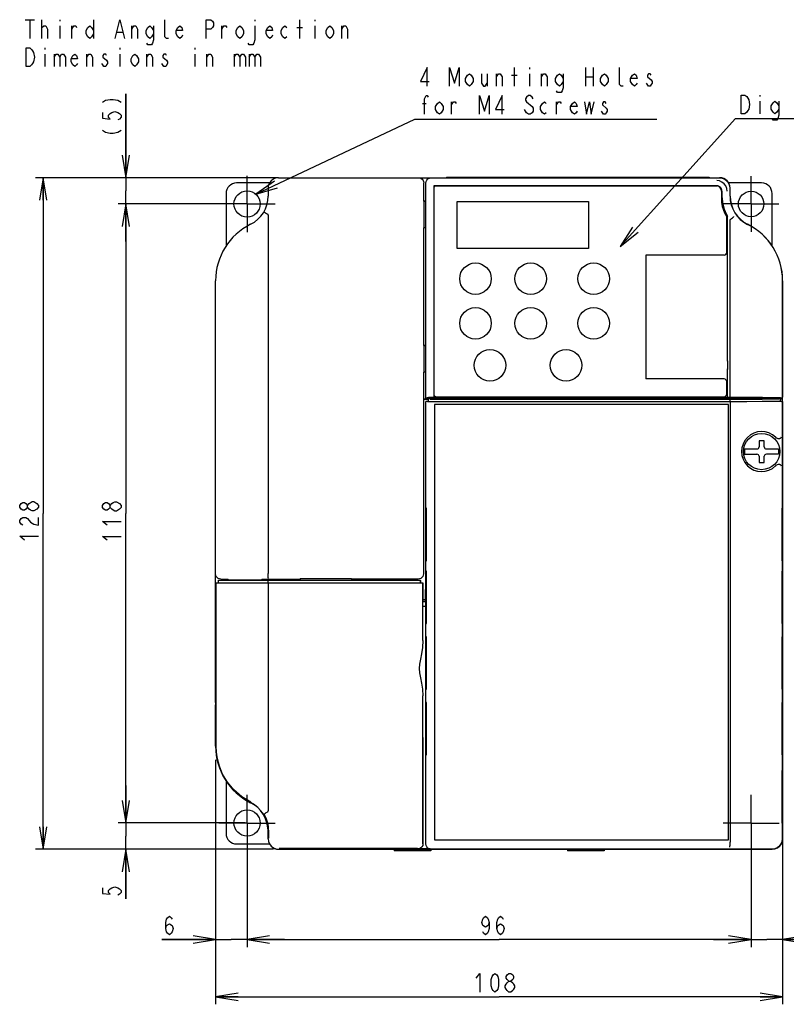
# Model space of a CAD drawing. Extents: x 35 to 410, y 13 to 287.
# Tile 4 of 15: x 35 to 138, y 141 to 272. Entities that reach past the tile are written whole.
import ezdxf

# ---------------------------------------------------------------- set-up
doc = ezdxf.new("R2010")
doc.units = 0
doc.header["$LTSCALE"] = 23.1
doc.linetypes.add('CENTER', pattern=[0.6, 0.375, -0.075, 0.075, -0.075])
doc.layers.get('0').update_dxf_attribs({"linetype": 'CONTINUOUS'})
for name, color, linetype in [('ALL_DIM', 7, 'CONTINUOUS'), ('ALL_NOTE', 7, 'CONTINUOUS'), ('DEFAULT_1', 7, 'CENTER')]:
    doc.layers.add(name, color=color, linetype=linetype)
doc.dimstyles.get("Standard").update_dxf_attribs({"dimtxt": 2.5, "dimasz": 2.5, "dimexe": 1.25, "dimexo": 0.625, "dimtad": 1, "dimcen": 2.5, "dimazin": 3, "dimtfac": 1, "dimtmove": 0, "dimatfit": 3})

# ---------------------------------------------------------------- blocks, each defined once
blk = doc.blocks.new('_OPEN')
at = {"color": 0, "linetype": 'BYBLOCK'}
for p, q in [((0, 0), (-1, 0.167)), ((-1, -0.167), (0, 0)), ((-1, 0), (0, 0))]:
    blk.add_line(p, q, dxfattribs=at)
blk = doc.blocks.new('*D0')
at = {"layer": 'ALL_DIM', "color": 2, "linetype": 'CONTINUOUS'}
for p, q in [((49.47, 251.29), (49.47, 262.5)), ((49.47, 262.5), (49.47, 249.54)), ((69.59, 251.29), (48.47, 251.29)), ((49.47, 242.79), (49.47, 249.54)), ((65.39, 247.79), (48.47, 247.79)), ((49.47, 247.79), (49.47, 242.79))]:
    blk.add_line(p, q, dxfattribs=at)
at = {"layer": 'ALL_DIM', "color": 2, "linetype": 'CONTINUOUS', "xscale": 3, "yscale": 3, "zscale": 3}
for p, rotation in [((49.47, 251.29), 270), ((49.47, 247.79), 90)]:
    blk.add_blockref('_OPEN', p, dxfattribs=dict(at, rotation=rotation))
blk = doc.blocks.new('*D1')
at = {"layer": 'ALL_DIM', "color": 2, "linetype": 'CONTINUOUS'}
for p, q in [((65.39, 247.79), (48.47, 247.79)), ((49.47, 247.79), (49.47, 206.49)), ((49.47, 165.19), (49.47, 206.49)), ((65.39, 165.19), (48.47, 165.19))]:
    blk.add_line(p, q, dxfattribs=at)
at = {"layer": 'ALL_DIM', "color": 2, "linetype": 'CONTINUOUS', "xscale": 3, "yscale": 3, "zscale": 3}
for p, rotation in [((49.47, 247.79), 90), ((49.47, 165.19), 270)]:
    blk.add_blockref('_OPEN', p, dxfattribs=dict(at, rotation=rotation))
blk = doc.blocks.new('*D2')
at = {"layer": 'ALL_DIM', "color": 2, "linetype": 'CONTINUOUS'}
for p, q in [((49.47, 165.19), (49.47, 170.19)), ((49.47, 170.19), (49.47, 163.44)), ((65.39, 165.19), (48.47, 165.19)), ((49.47, 155.05), (49.47, 163.44)), ((69.15, 161.69), (48.47, 161.69)), ((49.47, 161.69), (49.47, 155.05))]:
    blk.add_line(p, q, dxfattribs=at)
at = {"layer": 'ALL_DIM', "color": 2, "linetype": 'CONTINUOUS', "xscale": 3, "yscale": 3, "zscale": 3}
for p, rotation in [((49.47, 165.19), 270), ((49.47, 161.69), 90)]:
    blk.add_blockref('_OPEN', p, dxfattribs=dict(at, rotation=rotation))
blk = doc.blocks.new('*D3')
at = {"layer": 'ALL_DIM', "color": 2, "linetype": 'CONTINUOUS'}
for p, q in [((69.59, 251.29), (37.45, 251.29)), ((38.45, 251.29), (38.45, 206.49)), ((38.45, 161.69), (38.45, 206.49)), ((69.08, 161.69), (37.45, 161.69))]:
    blk.add_line(p, q, dxfattribs=at)
at = {"layer": 'ALL_DIM', "color": 2, "linetype": 'CONTINUOUS', "xscale": 3, "yscale": 3, "zscale": 3}
for p, rotation in [((38.45, 251.29), 90), ((38.45, 161.69), 270)]:
    blk.add_blockref('_OPEN', p, dxfattribs=dict(at, rotation=rotation))
blk = doc.blocks.new('*D4')
at = {"layer": 'ALL_DIM', "color": 2, "linetype": 'CONTINUOUS'}
for p, q in [((61.44, 172.68), (61.44, 148.64)), ((65.64, 164.94), (65.64, 148.64)), ((61.44, 149.64), (54.29, 149.64)), ((54.29, 149.64), (63.54, 149.64)), ((70.64, 149.64), (63.54, 149.64)), ((65.64, 149.64), (70.64, 149.64))]:
    blk.add_line(p, q, dxfattribs=at)
at = {"layer": 'ALL_DIM', "color": 2, "linetype": 'CONTINUOUS', "xscale": 3, "yscale": 3, "zscale": 3}
blk.add_blockref('_OPEN', (61.44, 149.64), dxfattribs=at)
at = {"layer": 'ALL_DIM', "color": 2, "linetype": 'CONTINUOUS', "xscale": 3, "yscale": 3, "zscale": 3, "rotation": 180}
blk.add_blockref('_OPEN', (65.64, 149.64), dxfattribs=at)
blk = doc.blocks.new('*D5')
at = {"layer": 'ALL_DIM', "color": 2, "linetype": 'CONTINUOUS'}
for p, q in [((65.64, 164.94), (65.64, 148.64)), ((132.84, 164.94), (132.84, 148.64)), ((65.64, 149.64), (99.24, 149.64)), ((132.84, 149.64), (99.24, 149.64))]:
    blk.add_line(p, q, dxfattribs=at)
at = {"layer": 'ALL_DIM', "color": 2, "linetype": 'CONTINUOUS', "xscale": 3, "yscale": 3, "zscale": 3, "rotation": 180}
blk.add_blockref('_OPEN', (65.64, 149.64), dxfattribs=at)
at = {"layer": 'ALL_DIM', "color": 2, "linetype": 'CONTINUOUS', "xscale": 3, "yscale": 3, "zscale": 3}
blk.add_blockref('_OPEN', (132.84, 149.64), dxfattribs=at)
blk = doc.blocks.new('*D6')
at = {"layer": 'ALL_DIM', "color": 2, "linetype": 'CONTINUOUS'}
for p, q in [((132.84, 164.83), (132.84, 148.64)), ((137.04, 161.56), (137.04, 148.64)), ((132.84, 149.64), (127.84, 149.64)), ((127.84, 149.64), (134.94, 149.64)), ((147.03, 149.64), (134.94, 149.64)), ((137.04, 149.64), (147.03, 149.64))]:
    blk.add_line(p, q, dxfattribs=at)
at = {"layer": 'ALL_DIM', "color": 2, "linetype": 'CONTINUOUS', "xscale": 3, "yscale": 3, "zscale": 3}
blk.add_blockref('_OPEN', (132.84, 149.64), dxfattribs=at)
at = {"layer": 'ALL_DIM', "color": 2, "linetype": 'CONTINUOUS', "xscale": 3, "yscale": 3, "zscale": 3, "rotation": 180}
blk.add_blockref('_OPEN', (137.04, 149.64), dxfattribs=at)
blk = doc.blocks.new('*D7')
at = {"layer": 'ALL_DIM', "color": 2, "linetype": 'CONTINUOUS'}
for p, q in [((137.04, 182.26), (137.04, 141)), ((61.44, 173.61), (61.44, 141)), ((61.44, 142), (99.24, 142)), ((137.04, 142), (99.24, 142))]:
    blk.add_line(p, q, dxfattribs=at)
at = {"layer": 'ALL_DIM', "color": 2, "linetype": 'CONTINUOUS', "xscale": 3, "yscale": 3, "zscale": 3, "rotation": 180}
blk.add_blockref('_OPEN', (61.44, 142), dxfattribs=at)
at = {"layer": 'ALL_DIM', "color": 2, "linetype": 'CONTINUOUS', "xscale": 3, "yscale": 3, "zscale": 3}
blk.add_blockref('_OPEN', (137.04, 142), dxfattribs=at)

msp = doc.modelspace()

# ---------------------------------------------------------------- linework, layer by layer
at = {"color": 2, "linetype": 'CONTINUOUS'}
for p, q in [((36.046, 272.376), (37.296, 272.376)), ((36.671, 272.376), (36.671, 269.876)), ((38.296, 269.876), (38.296, 272.376)), ((40.671, 272.376), (40.671, 272.168)), ((45.171, 272.376), (45.171, 269.876)), ((66.671, 272.376), (66.671, 272.168)), ((72.671, 269.876), (72.671, 272.376)), ((74.671, 272.376), (74.671, 272.168)), ((38.296, 271.335), (38.546, 271.543)), ((40.671, 271.543), (40.671, 269.876)), ((42.296, 269.876), (42.296, 271.543)), ((48.296, 270.71), (49.046, 270.71)), ((50.296, 269.876), (50.296, 271.543)), ((62.296, 269.876), (62.296, 271.543)), ((72.296, 271.335), (73.046, 271.335)), ((74.671, 271.543), (74.671, 269.876)), ((78.296, 269.876), (78.296, 271.543)), ((38.671, 268.626), (38.671, 268.418)), ((48.671, 268.626), (48.671, 268.418)), ((58.671, 268.626), (58.671, 268.418)), ((38.671, 267.793), (38.671, 266.126)), ((39.921, 267.793), (39.921, 266.126)), ((44.296, 266.126), (44.296, 267.793)), ((48.671, 267.793), (48.671, 266.126)), ((52.296, 266.126), (52.296, 267.793)), ((58.671, 267.793), (58.671, 266.126)), ((60.296, 266.126), (60.296, 267.793)), ((63.921, 267.793), (63.921, 266.126)), ((65.921, 267.793), (65.921, 266.126)), ((54.546, 266.126), (54.296, 266.543))]:
    msp.add_line(p, q, dxfattribs=at)
at = {"color": 7, "linetype": 'CONTINUOUS'}
for p, q in [((69.845, 251.288), (128.645, 251.288)), ((90.162, 251.27), (128.628, 251.27)), ((92.245, 251.358), (92.245, 251.288)), ((92.245, 251.358), (127.245, 251.358)), ((127.245, 251.358), (127.245, 251.288)), ((68.639, 250.588), (64.245, 250.588)), ((68.445, 249.888), (68.445, 248.838)), ((89.193, 248.164), (89.193, 250.588)), ((89.463, 221.891), (89.463, 250.571)), ((90.531, 250.202), (90.531, 221.956)), ((128.26, 250.202), (90.531, 250.202)), ((90.544, 249.951), (90.544, 222.315)), ((90.782, 250.189), (128.329, 250.189)), ((134.245, 250.588), (129.848, 250.588)), ((130.026, 249.872), (130.026, 248.838)), ((130.045, 248.838), (130.045, 249.888)), ((62.845, 249.188), (62.845, 242.174)), ((128.89, 249.503), (128.89, 247.97)), ((128.959, 249.503), (128.959, 248.821)), ((135.645, 242.171), (135.645, 249.188)), ((89.193, 248.164), (89.194, 248.162)), ((89.193, 248.164), (89.463, 248.164)), ((89.194, 248.162), (89.194, 244.615)), ((89.463, 248.157), (89.194, 248.162)), ((93.645, 241.838), (93.645, 248.138)), ((93.645, 248.138), (111.145, 248.138)), ((111.145, 248.138), (111.145, 241.838)), ((68.445, 246.314), (68.445, 198.498)), ((129.59, 241.313), (129.59, 246.052)), ((129.695, 226.828), (129.695, 246.147)), ((89.193, 244.613), (89.194, 244.615)), ((89.193, 228.914), (89.193, 244.613)), ((89.463, 244.613), (89.193, 244.613)), ((89.463, 244.619), (89.194, 244.615)), ((130.045, 221.959), (130.045, 245.628)), ((111.145, 241.838), (93.645, 241.838)), ((129.24, 240.963), (118.81, 240.963)), ((118.81, 240.963), (118.81, 224.443)), ((61.445, 181.288), (61.445, 237.551)), ((137.026, 237.551), (137.026, 222.597)), ((137.045, 181.287), (137.045, 237.551)), ((137.045, 233.265), (137.026, 233.265)), ((137.026, 233.244), (137.045, 233.244)), ((137.026, 232.513), (137.045, 232.513)), ((137.045, 232.492), (137.026, 232.492)), ((89.193, 228.914), (89.194, 228.912)), ((89.193, 228.914), (89.463, 228.914)), ((89.194, 228.912), (89.194, 225.365)), ((89.463, 228.907), (89.194, 228.912)), ((129.695, 226.877), (129.695, 225.72)), ((89.193, 225.363), (89.194, 225.365)), ((89.193, 221.748), (89.193, 225.363)), ((89.463, 225.363), (89.193, 225.363)), ((89.463, 225.369), (89.194, 225.365)), ((129.695, 221.958), (129.695, 225.768)), ((137.045, 224.865), (137.026, 224.865)), ((137.026, 224.844), (137.045, 224.844)), ((129.24, 224.443), (118.81, 224.443)), ((129.59, 222.413), (129.59, 224.093)), ((137.026, 224.113), (137.045, 224.113)), ((137.045, 224.092), (137.026, 224.092)), ((90.88, 222.063), (129.24, 222.063)), ((137.026, 222.597), (137.025, 222.382)), ((89.193, 221.748), (89.163, 221.706)), ((89.163, 221.706), (89.163, 198.438)), ((89.795, 221.706), (89.163, 221.706)), ((89.795, 221.748), (89.193, 221.748)), ((89.832, 221.953), (89.463, 221.891)), ((89.463, 221.891), (89.795, 221.891)), ((89.463, 162.406), (89.463, 221.444)), ((89.789, 221.444), (89.463, 221.444)), ((89.703, 221.404), (89.463, 221.444)), ((89.795, 221.447), (89.789, 221.444)), ((89.795, 221.891), (89.795, 221.89)), ((89.795, 221.889), (95.185, 221.889)), ((89.795, 221.797), (89.795, 221.447)), ((90.635, 221.797), (89.795, 221.797)), ((90.053, 221.754), (89.795, 221.797)), ((90.053, 221.404), (89.795, 221.447)), ((90.336, 221.401), (90.214, 221.402)), ((90.273, 221.752), (130.017, 221.751)), ((130.017, 221.401), (90.336, 221.401)), ((90.525, 221.797), (90.525, 221.889)), ((129.695, 221.955), (90.531, 221.955)), ((90.581, 221.797), (90.581, 221.889)), ((90.635, 221.797), (90.635, 221.805)), ((90.635, 221.805), (91.179, 221.805)), ((90.635, 221.048), (90.635, 162.948)), ((129.835, 221.048), (90.635, 221.048)), ((91.195, 221.797), (91.179, 221.805)), ((93.276, 221.797), (91.195, 221.797)), ((91.895, 221.797), (91.895, 221.889)), ((93.976, 221.791), (93.995, 221.782)), ((93.995, 221.782), (101.695, 221.782)), ((95.395, 221.89), (95.395, 221.926)), ((95.395, 221.888), (96.445, 221.888)), ((96.445, 221.926), (96.445, 221.89)), ((96.655, 221.888), (98.415, 221.888)), ((98.545, 221.89), (98.545, 221.926)), ((99.595, 221.926), (99.595, 221.89)), ((101.695, 221.782), (101.713, 221.791)), ((102.395, 221.905), (112.685, 221.906)), ((102.395, 221.896), (102.395, 221.905)), ((136.694, 221.797), (102.413, 221.797)), ((103.795, 221.905), (103.795, 221.797)), ((113.945, 221.926), (113.945, 221.908)), ((114.155, 221.907), (115.915, 221.907)), ((117.095, 221.926), (117.095, 221.908)), ((117.305, 221.906), (128.995, 221.906)), ((127.595, 221.797), (127.595, 221.906)), ((128.995, 221.905), (128.995, 221.896)), ((130.045, 221.959), (129.695, 221.958)), ((129.695, 221.888), (134.255, 221.888)), ((129.835, 162.948), (129.835, 221.048)), ((130.017, 221.751), (130.017, 221.401)), ((130.045, 221.398), (130.045, 162.646)), ((134.385, 221.91), (136.135, 221.91)), ((134.385, 221.89), (134.385, 221.91)), ((134.945, 221.91), (134.945, 221.797)), ((135.147, 221.91), (135.147, 221.797)), ((135.295, 221.797), (135.295, 221.91)), ((135.299, 221.797), (135.299, 221.91)), ((135.419, 221.797), (135.419, 221.91)), ((135.958, 221.797), (135.958, 221.91)), ((136.135, 221.91), (136.135, 221.894)), ((136.135, 221.894), (136.695, 221.894)), ((136.694, 221.797), (136.546, 221.772)), ((136.694, 221.447), (136.546, 221.422)), ((136.694, 221.797), (136.695, 221.447)), ((137.045, 221.748), (136.694, 221.748)), ((136.694, 221.447), (136.701, 221.444)), ((136.695, 221.897), (136.99, 221.897)), ((137.026, 221.444), (136.701, 221.444)), ((136.99, 221.897), (136.763, 221.935)), ((136.895, 221.422), (137.026, 221.444)), ((136.99, 221.898), (136.99, 221.897)), ((137.026, 221.444), (137.026, 163.105)), ((134.595, 216.183), (133.895, 216.183)), ((133.895, 216.183), (133.895, 215.378)), ((134.595, 215.378), (134.595, 216.183)), ((136.117, 216.654), (136.105, 216.666)), ((131.976, 215.098), (133.615, 215.098)), ((131.976, 214.398), (133.615, 214.398)), ((134.875, 215.098), (136.514, 215.098)), ((136.514, 214.398), (134.875, 214.398)), ((133.895, 214.118), (133.895, 213.313)), ((133.895, 213.313), (134.595, 213.313)), ((134.595, 213.313), (134.595, 214.118)), ((136.105, 212.83), (136.117, 212.842)), ((89.573, 207.186), (89.5, 207.187)), ((89.5, 207.187), (89.5, 200.189)), ((89.573, 200.191), (89.573, 207.186)), ((136.99, 207.187), (136.916, 207.186)), ((136.916, 207.186), (136.916, 200.191)), ((136.99, 200.189), (136.99, 207.187)), ((89.5, 200.189), (89.573, 200.191)), ((136.916, 200.191), (136.99, 200.189)), ((89.573, 198.786), (89.5, 198.787)), ((89.5, 198.787), (89.5, 191.789)), ((89.573, 191.791), (89.573, 198.786)), ((136.99, 198.787), (136.916, 198.786)), ((136.916, 198.786), (136.916, 191.791)), ((136.99, 191.789), (136.99, 198.787)), ((61.488, 197.248), (89.092, 197.248)), ((61.506, 175.426), (61.506, 197.248)), ((61.795, 197.598), (61.795, 197.248)), ((61.795, 197.598), (88.739, 197.598)), ((62.145, 197.738), (62.495, 197.738)), ((62.508, 197.725), (62.495, 197.738)), ((62.495, 197.598), (62.495, 197.738)), ((62.508, 197.598), (62.508, 197.725)), ((62.508, 197.725), (63.079, 197.725)), ((63.079, 197.725), (63.152, 197.653)), ((63.079, 197.598), (63.079, 197.725)), ((63.152, 197.653), (63.152, 197.598)), ((63.152, 197.653), (67.605, 197.653)), ((67.605, 197.712), (67.643, 197.738)), ((67.605, 197.712), (67.605, 197.598)), ((67.643, 197.738), (72.645, 197.738)), ((67.643, 197.598), (67.643, 197.738)), ((68.445, 197.248), (68.445, 166.813)), ((68.473, 197.248), (68.473, 197.598)), ((72.645, 197.738), (72.708, 197.783)), ((72.645, 197.598), (72.645, 197.738)), ((72.708, 197.783), (72.699, 197.598)), ((79.581, 197.783), (72.708, 197.783)), ((79.645, 197.738), (79.581, 197.783)), ((79.591, 197.598), (79.581, 197.783)), ((88.463, 197.738), (79.645, 197.738)), ((79.645, 197.598), (79.645, 197.738)), ((88.702, 197.598), (88.702, 197.248)), ((88.739, 197.598), (88.741, 197.564)), ((88.741, 197.564), (88.742, 197.464)), ((88.742, 197.464), (88.744, 197.309)), ((88.744, 197.309), (88.744, 197.248)), ((89.052, 197.248), (89.052, 195.095)), ((89.095, 189.526), (89.095, 197.006)), ((89.445, 196.338), (89.419, 196.364)), ((89.419, 196.364), (89.463, 196.364)), ((89.419, 194.964), (89.419, 196.364)), ((89.445, 196.338), (89.463, 196.338)), ((89.445, 194.938), (89.445, 196.338)), ((89.445, 195.813), (89.463, 195.813)), ((89.419, 194.964), (89.095, 194.964)), ((89.445, 194.938), (89.095, 194.938)), ((89.095, 194.763), (89.463, 194.763)), ((89.445, 194.938), (89.419, 194.964)), ((89.463, 194.098), (89.095, 194.098)), ((89.5, 191.789), (89.573, 191.791)), ((136.916, 191.791), (136.99, 191.789)), ((89.518, 189.688), (89.518, 183.388)), ((89.555, 183.388), (89.555, 189.688)), ((136.934, 189.688), (136.934, 183.388)), ((136.972, 183.388), (136.972, 189.688)), ((61.445, 181.809), (61.483, 181.809)), ((61.483, 181.784), (61.445, 181.784)), ((61.484, 182.067), (61.483, 181.784)), ((61.484, 182.338), (61.484, 182.067)), ((89.095, 162.425), (89.095, 182.15)), ((137.026, 181.809), (137.045, 181.809)), ((137.026, 181.784), (137.045, 181.784)), ((61.445, 175.419), (61.445, 180.938)), ((61.448, 181.046), (61.448, 175.425)), ((61.451, 181.288), (61.475, 181.288)), ((61.472, 180.588), (61.46, 180.588)), ((61.46, 180.588), (61.46, 177.438)), ((61.472, 180.588), (61.472, 177.438)), ((61.494, 180.588), (61.482, 180.588)), ((61.482, 180.588), (61.482, 177.438)), ((61.494, 180.588), (61.494, 177.438)), ((89.573, 181.286), (89.5, 181.287)), ((89.5, 181.287), (89.5, 174.289)), ((89.573, 174.291), (89.573, 181.286)), ((136.99, 181.287), (136.916, 181.286)), ((136.916, 181.286), (136.916, 174.291)), ((136.99, 174.289), (136.99, 181.287)), ((137.026, 181.288), (137.039, 181.288)), ((137.026, 180.588), (137.029, 180.588)), ((137.029, 180.588), (137.029, 177.438)), ((137.042, 163.091), (137.042, 181.046)), ((137.045, 175.419), (137.045, 180.938)), ((61.472, 177.438), (61.46, 177.438)), ((61.494, 177.438), (61.482, 177.438)), ((137.026, 177.438), (137.029, 177.438)), ((89.052, 176.582), (89.052, 162.468)), ((89.5, 174.289), (89.573, 174.291)), ((136.916, 174.291), (136.99, 174.289)), ((136.99, 172.187), (136.916, 172.186)), ((136.916, 172.186), (136.916, 165.191)), ((136.99, 165.189), (136.99, 172.187)), ((62.845, 170.784), (62.845, 163.788)), ((136.916, 165.191), (136.99, 165.189)), ((68.431, 164.212), (68.448, 163.263)), ((68.448, 163.091), (68.448, 164.138)), ((68.524, 163.168), (68.524, 164.138)), ((90.635, 162.948), (129.835, 162.948)), ((64.245, 162.388), (68.642, 162.388)), ((69.848, 161.691), (123.57, 161.691)), ((69.851, 161.688), (128.638, 161.688)), ((88.352, 161.768), (69.924, 161.768)), ((85.245, 161.688), (85.245, 161.478)), ((90.046, 161.725), (88.395, 161.725)), ((90.145, 161.688), (90.145, 161.478)), ((135.628, 161.707), (90.162, 161.707)), ((108.345, 161.688), (108.345, 161.478)), ((113.245, 161.688), (113.245, 161.478)), ((123.57, 161.691), (123.667, 161.707)), ((126.622, 161.707), (126.72, 161.691)), ((126.72, 161.691), (135.642, 161.691)), ((90.145, 161.478), (85.245, 161.478)), ((113.245, 161.478), (108.345, 161.478))]:
    msp.add_line(p, q, dxfattribs=at)
at = {"color": 2, "linetype": 'CONTINUOUS'}
for points in [[(48.046, 269.876), (48.671, 272.376), (49.296, 269.876)], [(55.171, 269.876), (54.921, 269.876), (54.671, 270.085), (54.671, 272.376)], [(60.171, 269.876), (60.171, 272.376), (60.796, 272.376), (61.046, 272.168), (61.171, 271.96), (61.171, 271.543), (61.046, 271.335), (60.796, 271.126), (60.171, 271.126)], [(38.546, 271.543), (38.796, 271.543), (39.046, 271.126), (39.046, 269.876)], [(42.296, 271.126), (42.546, 271.543), (42.796, 271.543), (42.921, 271.335)], [(45.171, 270.501), (44.921, 270.085), (44.671, 269.876), (44.421, 270.085), (44.171, 270.501), (44.171, 270.918), (44.421, 271.335), (44.671, 271.543), (44.921, 271.335), (45.171, 270.918)], [(50.296, 271.126), (50.546, 271.543), (50.796, 271.543), (51.046, 271.126), (51.046, 269.876)], [(53.171, 270.501), (52.921, 270.085), (52.671, 269.876), (52.421, 270.085), (52.171, 270.501), (52.171, 270.918), (52.421, 271.335), (52.671, 271.543), (52.921, 271.335), (53.171, 270.918)], [(53.171, 271.543), (53.171, 269.668), (53.046, 269.251), (52.921, 269.043), (52.421, 269.043), (52.296, 269.251)], [(57.046, 270.293), (56.921, 270.085), (56.671, 269.876), (56.421, 270.085), (56.171, 270.501), (56.171, 270.918), (56.421, 271.335), (56.671, 271.543), (56.921, 271.335), (57.046, 270.918), (56.171, 270.918)], [(62.296, 271.126), (62.546, 271.543), (62.796, 271.543), (62.921, 271.335)], [(65.171, 270.501), (64.921, 270.085), (64.671, 269.876), (64.421, 270.085), (64.171, 270.501), (64.171, 270.918), (64.421, 271.335), (64.671, 271.543), (64.921, 271.335), (65.171, 270.918), (65.171, 270.501)], [(66.671, 271.543), (66.671, 269.668), (66.546, 269.251), (66.421, 269.043), (65.921, 269.043), (65.796, 269.251)], [(69.046, 270.293), (68.921, 270.085), (68.671, 269.876), (68.421, 270.085), (68.171, 270.501), (68.171, 270.918), (68.421, 271.335), (68.671, 271.543), (68.921, 271.335), (69.046, 270.918), (68.171, 270.918)], [(70.921, 270.085), (70.671, 269.876), (70.421, 270.085), (70.171, 270.501), (70.171, 270.918), (70.421, 271.335), (70.671, 271.543), (70.921, 271.335)], [(77.171, 270.501), (76.921, 270.085), (76.671, 269.876), (76.421, 270.085), (76.171, 270.501), (76.171, 270.918), (76.421, 271.335), (76.671, 271.543), (76.921, 271.335), (77.171, 270.918), (77.171, 270.501)], [(78.296, 271.126), (78.546, 271.543), (78.796, 271.543), (79.046, 271.126), (79.046, 269.876)], [(36.171, 268.626), (36.671, 268.626), (36.921, 268.418), (37.046, 268.21), (37.171, 268.001), (37.296, 267.376), (37.171, 266.751), (37.046, 266.543), (36.921, 266.335), (36.671, 266.126), (36.171, 266.126), (36.171, 268.626)], [(39.921, 267.376), (40.171, 267.793), (40.421, 267.793), (40.671, 267.376), (40.671, 266.126)], [(40.671, 267.376), (40.921, 267.793), (41.171, 267.793), (41.421, 267.376), (41.421, 266.126)], [(43.046, 266.543), (42.921, 266.335), (42.671, 266.126), (42.421, 266.335), (42.171, 266.751), (42.171, 267.168), (42.421, 267.585), (42.671, 267.793), (42.921, 267.585), (43.046, 267.168), (42.171, 267.168)], [(44.296, 267.376), (44.546, 267.793), (44.796, 267.793), (45.046, 267.376), (45.046, 266.126)], [(46.421, 267.376), (46.921, 266.96), (47.046, 266.751), (47.046, 266.543), (46.921, 266.335), (46.796, 266.126), (46.546, 266.126), (46.421, 266.335), (46.296, 266.543)], [(46.921, 267.585), (46.796, 267.793), (46.546, 267.793), (46.421, 267.585), (46.421, 267.376)], [(51.171, 266.751), (50.921, 266.335), (50.671, 266.126), (50.421, 266.335), (50.171, 266.751), (50.171, 267.168), (50.421, 267.585), (50.671, 267.793), (50.921, 267.585), (51.171, 267.168), (51.171, 266.751)], [(52.296, 267.376), (52.546, 267.793), (52.796, 267.793), (53.046, 267.376), (53.046, 266.126)], [(54.921, 267.585), (54.796, 267.793), (54.546, 267.793), (54.421, 267.585), (54.421, 267.376), (54.671, 267.168), (54.921, 266.96), (55.046, 266.751), (55.046, 266.543)], [(60.296, 267.376), (60.546, 267.793), (60.796, 267.793), (61.046, 267.376), (61.046, 266.126)], [(63.921, 267.376), (64.171, 267.793), (64.421, 267.793), (64.671, 267.376), (64.671, 266.126)], [(64.671, 267.376), (64.921, 267.793), (65.171, 267.793), (65.421, 267.376), (65.421, 266.126)], [(65.921, 267.376), (66.171, 267.793), (66.421, 267.793), (66.671, 267.376), (66.671, 266.126)], [(66.671, 267.376), (66.921, 267.793), (67.171, 267.793), (67.421, 267.376), (67.421, 266.126)], [(55.046, 266.543), (54.796, 266.126), (54.546, 266.126)]]:
    msp.add_lwpolyline(points, dxfattribs=at)
at = {"color": 7, "linetype": 'CONTINUOUS'}
for points in [[(88.493, 251.288), (88.674, 251.264), (88.843, 251.195), (88.988, 251.083), (89.099, 250.938), (89.169, 250.769), (89.193, 250.588)], [(89.463, 250.571), (89.497, 250.787), (89.597, 250.982), (89.751, 251.137), (89.946, 251.236), (90.162, 251.27)], [(128.628, 251.27), (128.991, 251.222), (129.328, 251.083), (129.617, 250.861), (129.839, 250.571), (129.979, 250.234), (130.026, 249.872)], [(129.248, 250.491), (128.958, 250.713), (128.621, 250.853), (128.26, 250.901)], [(129.658, 249.503), (129.61, 249.865), (129.47, 250.202), (129.248, 250.491)], [(67.893, 246.757), (67.914, 246.736), (67.982, 246.689), (68.093, 246.619), (68.237, 246.532), (68.402, 246.435)], [(68.445, 246.314), (68.443, 246.352), (68.436, 246.386), (68.423, 246.415), (68.402, 246.435)], [(130.045, 245.628), (130.046, 245.655), (130.05, 245.68), (130.058, 245.701), (130.068, 245.718), (130.081, 245.73)], [(130.081, 245.73), (130.23, 245.843), (130.36, 245.946), (130.462, 246.029), (130.527, 246.088), (130.551, 246.118)], [(137.025, 222.382), (137.019, 222.185), (137.011, 222.031), (137.001, 221.931), (136.99, 221.898)], [(130.045, 221.398), (90.27, 221.398), (90.143, 221.399), (90.025, 221.399), (89.921, 221.4), (89.834, 221.401), (89.767, 221.402), (89.723, 221.403), (89.703, 221.404)], [(90.531, 221.959), (90.322, 221.958), (90.131, 221.957), (89.978, 221.956), (89.875, 221.955), (89.832, 221.953)], [(90.053, 221.754), (90.063, 221.754), (90.085, 221.753), (90.118, 221.753), (90.162, 221.752), (90.273, 221.752)], [(90.214, 221.402), (90.118, 221.403), (90.085, 221.403), (90.063, 221.404), (90.053, 221.404)], [(93.976, 221.791), (93.939, 221.793), (93.838, 221.795), (93.684, 221.796), (93.49, 221.797), (93.276, 221.797)], [(95.185, 221.888), (95.265, 221.888), (95.333, 221.889), (95.379, 221.889), (95.395, 221.89)], [(95.395, 221.926), (95.42, 221.928), (95.495, 221.929), (95.61, 221.93), (95.756, 221.931), (95.918, 221.931), (96.08, 221.931), (96.226, 221.93), (96.343, 221.929), (96.419, 221.928), (96.445, 221.926)], [(96.445, 221.89), (96.461, 221.889), (96.506, 221.889)], [(96.506, 221.889), (96.574, 221.888), (96.655, 221.888)], [(98.415, 221.888), (98.483, 221.889), (98.529, 221.889), (98.545, 221.89)], [(98.545, 221.926), (98.57, 221.928), (98.645, 221.929), (98.76, 221.93), (98.906, 221.931), (99.068, 221.931), (99.23, 221.931), (99.376, 221.93), (99.493, 221.929), (99.569, 221.928), (99.595, 221.926)], [(99.595, 221.89), (99.611, 221.889), (99.656, 221.889)], [(99.656, 221.889), (99.724, 221.888), (101.695, 221.888)], [(101.695, 221.888), (101.911, 221.889), (102.106, 221.889), (102.261, 221.891), (102.361, 221.893), (102.395, 221.894)], [(102.413, 221.797), (102.199, 221.797), (102.006, 221.796), (101.851, 221.795), (101.751, 221.793), (101.713, 221.791)], [(112.685, 221.907), (112.765, 221.907), (112.833, 221.907), (112.879, 221.908), (112.895, 221.908)], [(112.895, 221.926), (112.92, 221.928), (112.995, 221.929), (113.11, 221.93), (113.256, 221.931), (113.418, 221.931), (113.58, 221.931), (113.726, 221.93), (113.843, 221.929), (113.919, 221.928), (113.945, 221.926)], [(113.945, 221.908), (113.961, 221.908), (114.006, 221.907)], [(114.006, 221.907), (114.074, 221.907), (114.155, 221.907)], [(115.915, 221.907), (115.983, 221.907), (116.029, 221.908), (116.045, 221.908)], [(117.095, 221.926), (117.069, 221.928), (116.993, 221.929), (116.879, 221.93), (116.734, 221.931), (116.572, 221.931), (116.41, 221.931), (116.264, 221.93), (116.147, 221.929), (116.071, 221.928), (116.045, 221.926)], [(117.095, 221.908), (117.111, 221.908), (117.156, 221.907)], [(117.156, 221.907), (117.224, 221.907), (117.305, 221.907)], [(128.995, 221.894), (129.029, 221.893), (129.128, 221.891), (129.283, 221.889), (129.478, 221.889), (129.695, 221.888)], [(130.017, 221.751), (132.204, 221.756), (134.326, 221.762), (136.36, 221.77)], [(136.36, 221.42), (134.326, 221.412), (132.204, 221.406), (130.017, 221.401)], [(136.387, 221.94), (134.351, 221.948), (132.229, 221.954), (130.045, 221.959)], [(136.523, 221.417), (134.447, 221.409), (132.279, 221.403), (130.045, 221.398)], [(134.255, 221.888), (134.323, 221.889), (134.369, 221.889), (134.385, 221.89)], [(135.987, 221.797), (135.989, 221.842), (135.99, 221.91)], [(136.36, 221.77), (136.455, 221.771), (136.519, 221.771), (136.546, 221.772)], [(136.546, 221.422), (136.519, 221.421), (136.455, 221.421), (136.36, 221.42)], [(136.763, 221.935), (136.73, 221.937), (136.653, 221.938), (136.535, 221.939), (136.387, 221.94)], [(136.895, 221.422), (136.863, 221.421), (136.786, 221.419), (136.67, 221.418), (136.523, 221.417)], [(136.67, 216.477), (136.575, 216.44), (136.464, 216.437), (136.347, 216.474), (136.232, 216.55), (136.117, 216.654)], [(136.67, 216.477), (136.756, 216.539), (136.83, 216.614), (136.873, 216.7)], [(136.117, 212.842), (136.193, 212.914), (136.279, 212.982), (136.374, 213.034), (136.479, 213.061), (136.581, 213.055), (136.67, 213.019)], [(136.873, 212.796), (136.83, 212.882), (136.756, 212.958), (136.67, 213.019)], [(62.145, 197.738), (61.964, 197.762), (61.795, 197.832), (61.65, 197.943), (61.539, 198.088), (61.469, 198.257), (61.445, 198.438)], [(68.501, 197.798), (68.484, 197.834), (68.468, 197.935), (68.456, 198.089), (68.448, 198.283), (68.445, 198.498)], [(89.163, 198.438), (89.139, 198.257), (89.069, 198.088), (88.958, 197.943), (88.813, 197.832), (88.644, 197.762), (88.463, 197.738)], [(61.486, 197.181), (61.485, 197.104), (61.485, 197.006), (61.484, 182.338)], [(61.488, 197.248), (61.487, 197.231), (61.486, 197.181)], [(89.094, 197.181), (89.093, 197.231), (89.092, 197.248)], [(89.095, 197.006), (89.094, 197.104), (89.094, 197.181)], [(89.095, 189.526), (89.03, 188.585), (88.9, 187.766), (88.755, 187.042), (88.63, 186.393), (88.579, 185.803), (88.642, 185.209), (88.771, 184.556), (88.912, 183.842), (89.035, 183.049), (89.095, 182.15)], [(89.536, 190.049), (89.529, 190.021), (89.523, 189.943), (89.519, 189.826), (89.518, 189.688)], [(89.555, 189.688), (89.554, 189.826), (89.55, 189.943), (89.544, 190.021), (89.536, 190.049)], [(136.953, 190.049), (136.946, 190.021), (136.94, 189.943), (136.936, 189.826), (136.934, 189.688)], [(136.972, 189.688), (136.971, 189.826), (136.966, 189.943), (136.96, 190.021), (136.953, 190.049)], [(89.518, 183.388), (89.519, 183.25), (89.523, 183.133), (89.529, 183.055), (89.536, 183.028)], [(89.536, 183.028), (89.544, 183.055), (89.55, 183.133), (89.554, 183.25), (89.555, 183.388)], [(136.934, 183.388), (136.936, 183.25), (136.94, 183.133), (136.946, 183.055), (136.953, 183.028)], [(136.953, 183.028), (136.96, 183.055), (136.966, 183.133), (136.971, 183.25), (136.972, 183.388)], [(61.483, 181.784), (61.482, 181.596), (61.48, 181.429), (61.478, 181.324), (61.475, 181.288)], [(61.449, 181.221), (61.448, 181.144), (61.448, 181.046)], [(61.451, 181.288), (61.45, 181.271), (61.449, 181.221)], [(137.04, 181.221), (137.04, 181.271), (137.039, 181.288)], [(137.042, 181.046), (137.041, 181.144), (137.04, 181.221)], [(66.145, 167.968), (64.954, 168.686), (63.887, 169.603), (63.02, 170.643), (62.38, 171.717), (61.946, 172.758), (61.68, 173.734), (61.544, 174.626), (61.506, 175.426)], [(67.903, 166.359), (67.937, 166.392), (68.041, 166.466), (68.204, 166.572), (68.404, 166.698)], [(68.404, 166.698), (68.424, 166.717), (68.436, 166.745), (68.443, 166.777), (68.445, 166.813)], [(68.448, 163.091), (68.495, 162.729), (68.635, 162.391), (68.858, 162.102), (69.148, 161.879), (69.485, 161.739), (69.848, 161.691)], [(137.026, 163.105), (136.979, 162.742), (136.839, 162.405), (136.617, 162.116), (136.328, 161.894), (135.991, 161.754), (135.628, 161.707)], [(135.642, 161.691), (136.004, 161.739), (136.342, 161.879), (136.632, 162.101), (136.854, 162.391), (136.994, 162.729), (137.042, 163.091)], [(89.095, 162.425), (89.061, 162.209), (88.961, 162.013), (88.806, 161.859), (88.611, 161.759), (88.395, 161.725)], [(90.162, 161.707), (89.946, 161.741), (89.751, 161.84), (89.597, 161.995), (89.497, 162.189), (89.463, 162.406)], [(129.988, 161.947), (130.005, 161.99), (130.021, 162.093), (130.033, 162.246), (130.041, 162.436), (130.045, 162.646)]]:
    msp.add_lwpolyline(points, dxfattribs=at)
for centre, radius in [((65.645, 247.788), 1.75), ((132.845, 247.788), 1.698), ((96.095, 237.813), 2.1), ((103.445, 237.813), 2.1), ((111.845, 237.813), 2.1), ((96.095, 231.863), 2.1), ((103.445, 231.863), 2.1), ((111.845, 231.863), 2.1), ((98.02, 226.263), 2.1), ((108.17, 226.263), 2.1), ((134.245, 214.748), 2.416), ((65.645, 165.188), 1.75)]:
    msp.add_circle(centre, radius, dxfattribs=at)
for centre, radius, start, end in [((69.845, 249.888), 1.4, 90, 180), ((128.645, 249.888), 1.4, 0, 90), ((64.245, 249.188), 1.4, 90, 180), ((90.88, 249.853), 0.35, 106.2602, 163.7398), ((128.26, 249.504), 0.699, 359.963, 90.01417), ((128.19, 249.503), 0.7, 0, 78.52166), ((134.245, 249.188), 1.4, 0, 90), ((64.245, 248.838), 4.2, 296.3866, 360), ((134.245, 248.838), 5.286, 180.18806, 210.60091), ((134.245, 248.838), 4.218, 180, 243.6122), ((134.245, 248.838), 4.2, 180, 243.6122), ((134.245, 248.838), 5.425, 189.21414, 210.90004), ((69.845, 237.551), 8.4, 116.3884, 180.00059), ((128.645, 237.551), 8.382, 359.99985, 63.6122), ((128.645, 237.551), 8.4, 0, 63.6122), ((129.24, 241.313), 0.35, 270, 360), ((129.24, 224.093), 0.35, 0, 90), ((90.88, 222.413), 0.35, 196.2602, 270), ((129.24, 222.413), 0.35, 270, 360), ((132.04, 222.133), 0.28, 241.79273, 298.20727), ((134.245, 214.748), 2.672, 45.88239, 314.11766), ((134.245, 214.748), 2.296, 171.2306, 188.7694), ((133.615, 215.378), 0.28, 270, 360), ((133.615, 214.118), 0.28, 0, 90), ((134.875, 215.378), 0.28, 180, 270), ((134.875, 214.118), 0.28, 90, 180), ((134.245, 214.748), 2.296, 351.2306, 8.7694), ((69.845, 175.419), 8.4, 180, 243.54691), ((69.845, 175.425), 8.397, 180, 243.6122), ((128.645, 175.419), 8.4, 358.40748, 360), ((64.232, 164.138), 4.2, 1, 63.54691), ((64.245, 164.138), 4.203, 0, 63.6122), ((64.245, 164.138), 4.279, 0, 31.26512), ((64.245, 163.788), 1.4, 180, 270), ((69.851, 163.088), 1.4, 225.17849, 270), ((93.97, 162.038), 0.35, 270, 273.3207), ((119.919, 162.038), 0.35, 266.6793, 270), ((128.638, 163.088), 1.4, 270, 270.9903)]:
    msp.add_arc(centre, radius, start, end, dxfattribs=at)
at = {"layer": 'ALL_DIM', "color": 2, "linetype": 'CONTINUOUS'}
msp.add_line((48.845, 207.307), (48.636, 207.057), dxfattribs=at)
for points in [[(46.345, 261.372), (46.761, 261.622), (47.386, 261.747), (47.803, 261.747), (48.428, 261.622), (48.845, 261.372)], [(46.345, 259.997), (46.345, 259.247), (47.386, 259.122), (47.178, 259.372), (47.178, 259.622), (47.386, 259.872), (47.595, 259.997), (48.011, 260.122), (48.428, 259.997), (48.636, 259.872), (48.845, 259.622), (48.845, 259.372), (48.636, 259.122), (48.428, 258.997)], [(46.345, 257.622), (46.761, 257.372), (47.386, 257.247), (47.803, 257.247), (48.428, 257.372), (48.845, 257.622)], [(36.37, 207.322), (36.162, 207.072), (35.953, 206.947), (35.745, 206.947), (35.537, 207.072), (35.328, 207.322), (35.328, 207.572), (35.537, 207.822), (35.745, 207.947), (35.953, 207.947), (36.162, 207.822), (36.37, 207.572)], [(37.203, 206.822), (36.995, 206.822), (36.787, 206.947), (36.578, 207.072), (36.37, 207.322), (36.37, 207.572), (36.578, 207.822)], [(36.578, 207.822), (36.995, 208.072), (37.203, 208.072)], [(37.203, 208.072), (37.62, 207.822), (37.828, 207.572), (37.828, 207.322)], [(47.386, 207.307), (47.178, 207.057), (46.97, 206.932), (46.761, 206.932), (46.553, 207.057), (46.345, 207.307), (46.345, 207.557), (46.553, 207.807), (46.761, 207.932), (46.97, 207.932), (47.178, 207.807), (47.386, 207.557)], [(48.636, 207.057), (48.22, 206.807), (48.011, 206.807), (47.803, 206.932), (47.595, 207.057), (47.386, 207.307), (47.386, 207.557), (47.595, 207.807), (47.803, 207.932), (48.011, 208.057), (48.22, 208.057)], [(48.22, 208.057), (48.636, 207.807), (48.845, 207.557), (48.845, 207.307)], [(37.828, 207.322), (37.62, 207.072), (37.203, 206.822)], [(35.745, 204.947), (35.537, 205.072), (35.328, 205.322), (35.328, 205.572), (35.537, 205.822), (35.745, 205.947), (36.162, 205.947), (36.37, 205.822), (36.578, 205.572), (36.787, 205.322), (37.203, 205.072), (37.828, 204.947), (37.828, 205.947)], [(46.97, 204.932), (46.345, 205.432), (48.845, 205.432)], [(35.953, 202.947), (35.328, 203.447), (37.828, 203.447)], [(46.97, 202.932), (46.345, 203.432), (48.845, 203.432)], [(46.345, 156.547), (46.345, 155.797), (47.386, 155.672), (47.178, 155.922), (47.178, 156.172), (47.386, 156.422), (47.595, 156.547), (48.011, 156.672), (48.428, 156.547), (48.636, 156.422), (48.845, 156.172), (48.845, 155.922), (48.636, 155.672), (48.428, 155.547)], [(54.788, 151.094), (54.913, 151.511), (55.288, 151.719), (55.663, 151.511), (55.788, 151.094), (55.663, 150.677), (55.538, 150.469), (55.288, 150.261), (55.038, 150.469), (54.913, 150.677), (54.788, 151.094), (54.788, 151.927), (54.913, 152.344), (55.038, 152.552), (55.288, 152.761), (55.538, 152.552), (55.663, 152.344)], [(97.929, 151.927), (97.804, 151.511), (97.429, 151.302), (97.054, 151.511), (96.929, 151.927), (97.054, 152.344), (97.179, 152.552), (97.429, 152.761), (97.679, 152.552), (97.804, 152.344), (97.929, 151.927), (97.929, 151.094), (97.804, 150.677), (97.679, 150.469), (97.429, 150.261), (97.179, 150.469), (97.054, 150.677)], [(98.929, 151.094), (99.054, 151.511), (99.429, 151.719), (99.804, 151.511), (99.929, 151.094), (99.804, 150.677), (99.679, 150.469), (99.429, 150.261), (99.179, 150.469), (99.054, 150.677), (98.929, 151.094), (98.929, 151.927), (99.054, 152.344), (99.179, 152.552), (99.429, 152.761), (99.679, 152.552), (99.804, 152.344)], [(96.184, 144.497), (96.684, 145.122), (96.684, 142.622)], [(98.684, 142.622), (98.434, 142.83), (98.309, 143.038), (98.184, 143.455), (98.184, 144.288), (98.309, 144.705), (98.434, 144.913), (98.684, 145.122), (98.934, 144.913), (99.059, 144.705), (99.184, 144.288), (99.184, 143.455), (99.059, 143.038), (98.934, 142.83), (98.684, 142.622)], [(100.559, 144.08), (100.309, 144.288), (100.184, 144.497), (100.184, 144.705), (100.309, 144.913), (100.559, 145.122), (100.809, 145.122), (101.059, 144.913), (101.184, 144.705), (101.184, 144.497), (101.059, 144.288), (100.809, 144.08)], [(100.559, 142.622), (100.309, 142.83), (100.184, 143.038), (100.059, 143.247), (100.059, 143.455), (100.184, 143.663), (100.309, 143.872), (100.559, 144.08), (100.809, 144.08), (101.059, 143.872), (101.184, 143.663), (101.309, 143.455), (101.309, 143.247), (101.184, 143.038), (101.059, 142.83), (100.809, 142.622), (100.559, 142.622)]]:
    msp.add_lwpolyline(points, dxfattribs=at)
at = {"layer": 'ALL_NOTE', "color": 2, "linetype": 'CONTINUOUS'}
for p, q in [((101.274, 263.499), (101.274, 265.999)), ((103.274, 265.999), (103.274, 265.79)), ((110.774, 265.999), (110.774, 263.499)), ((111.774, 265.999), (111.774, 263.499)), ((97.649, 265.165), (97.649, 263.499)), ((98.899, 263.499), (98.899, 265.165)), ((100.899, 264.957), (101.649, 264.957)), ((103.274, 265.165), (103.274, 263.499)), ((104.899, 263.499), (104.899, 265.165)), ((110.774, 264.749), (111.774, 264.749)), ((119.149, 263.499), (118.899, 263.915)), ((134.018, 262.324), (134.018, 262.115)), ((134.018, 261.49), (134.018, 259.824)), ((89.024, 261.207), (89.524, 261.207)), ((92.899, 259.749), (92.899, 261.415)), ((102.899, 259.957), (102.649, 260.374)), ((106.899, 259.749), (106.899, 261.415)), ((66.791, 249.111), (88.024, 259.124)), ((88.024, 259.124), (88.274, 259.124)), ((88.274, 259.124), (120.274, 259.124)), ((115.391, 242.134), (130.768, 259.199)), ((130.768, 259.199), (131.018, 259.199)), ((131.018, 259.199), (163.018, 259.199))]:
    msp.add_line(p, q, dxfattribs=at)
for points in [[(89.649, 263.499), (89.649, 265.999), (88.774, 264.124), (89.899, 264.124)], [(92.649, 263.499), (92.649, 265.999), (93.274, 263.915), (93.899, 265.999), (93.899, 263.499)], [(115.774, 263.499), (115.524, 263.499), (115.274, 263.707), (115.274, 265.999)], [(95.774, 264.124), (95.524, 263.707), (95.274, 263.499), (95.024, 263.707), (94.774, 264.124), (94.774, 264.54), (95.024, 264.957), (95.274, 265.165), (95.524, 264.957), (95.774, 264.54), (95.774, 264.124)], [(96.899, 265.165), (96.899, 263.915), (97.149, 263.499), (97.399, 263.499), (97.649, 263.915)], [(98.899, 264.749), (99.149, 265.165), (99.399, 265.165), (99.649, 264.749), (99.649, 263.499)], [(104.899, 264.749), (105.149, 265.165), (105.399, 265.165), (105.649, 264.749), (105.649, 263.499)], [(107.774, 264.124), (107.524, 263.707), (107.274, 263.499), (107.024, 263.707), (106.774, 264.124), (106.774, 264.54), (107.024, 264.957), (107.274, 265.165), (107.524, 264.957), (107.774, 264.54)], [(107.774, 265.165), (107.774, 263.29), (107.649, 262.874), (107.524, 262.665), (107.024, 262.665), (106.899, 262.874)], [(113.774, 264.124), (113.524, 263.707), (113.274, 263.499), (113.024, 263.707), (112.774, 264.124), (112.774, 264.54), (113.024, 264.957), (113.274, 265.165), (113.524, 264.957), (113.774, 264.54), (113.774, 264.124)], [(117.649, 263.915), (117.524, 263.707), (117.274, 263.499), (117.024, 263.707), (116.774, 264.124), (116.774, 264.54), (117.024, 264.957), (117.274, 265.165), (117.524, 264.957), (117.649, 264.54), (116.774, 264.54)], [(119.524, 264.957), (119.399, 265.165), (119.149, 265.165), (119.024, 264.957), (119.024, 264.749)], [(119.024, 264.749), (119.524, 264.332), (119.649, 264.124), (119.649, 263.915), (119.524, 263.707), (119.399, 263.499), (119.149, 263.499)], [(89.274, 259.749), (89.274, 261.832), (89.524, 262.249), (89.649, 262.249), (89.774, 262.04)], [(96.649, 259.749), (96.649, 262.249), (97.274, 260.165), (97.899, 262.249), (97.899, 259.749)], [(99.649, 259.749), (99.649, 262.249), (98.774, 260.374), (99.899, 260.374)], [(103.774, 261.832), (103.649, 262.04), (103.399, 262.249), (103.149, 262.249), (102.899, 262.04), (102.774, 261.832), (102.774, 261.624), (102.899, 261.415)], [(131.518, 262.324), (132.018, 262.324), (132.268, 262.115)], [(132.268, 262.115), (132.518, 261.699), (132.643, 261.074), (132.518, 260.449), (132.393, 260.24), (132.268, 260.032), (132.018, 259.824), (131.518, 259.824), (131.518, 262.324)], [(136.518, 260.449), (136.268, 260.032), (136.018, 259.824), (135.768, 260.032), (135.518, 260.449), (135.518, 260.865), (135.768, 261.282), (136.018, 261.49), (136.268, 261.282), (136.518, 260.865)], [(136.518, 261.49), (136.518, 259.615), (136.393, 259.199), (136.268, 258.99), (135.768, 258.99), (135.643, 259.199)], [(91.774, 260.374), (91.524, 259.957), (91.274, 259.749), (91.024, 259.957), (90.774, 260.374), (90.774, 260.79), (91.024, 261.207), (91.274, 261.415), (91.524, 261.207), (91.774, 260.79), (91.774, 260.374)], [(92.899, 260.999), (93.149, 261.415), (93.399, 261.415), (93.524, 261.207)], [(102.899, 261.415), (103.649, 260.79), (103.774, 260.582), (103.774, 260.165), (103.649, 259.957), (103.399, 259.749), (103.149, 259.749), (102.899, 259.957)], [(105.524, 259.957), (105.274, 259.749), (105.024, 259.957), (104.774, 260.374), (104.774, 260.79), (105.024, 261.207), (105.274, 261.415), (105.524, 261.207)], [(106.899, 260.999), (107.149, 261.415), (107.399, 261.415), (107.524, 261.207)], [(109.649, 260.165), (109.524, 259.957), (109.274, 259.749), (109.024, 259.957), (108.774, 260.374), (108.774, 260.79), (109.024, 261.207), (109.274, 261.415), (109.524, 261.207), (109.649, 260.79), (108.774, 260.79)], [(110.649, 261.415), (110.899, 259.749), (111.274, 261.415), (111.524, 259.749), (111.899, 261.415)], [(113.024, 260.999), (113.524, 260.582), (113.649, 260.374), (113.649, 260.165), (113.524, 259.957), (113.399, 259.749), (113.149, 259.749), (112.899, 260.165)], [(113.524, 261.207), (113.399, 261.415), (113.149, 261.415), (113.024, 261.207), (113.024, 260.999)], [(69.291, 250.843), (66.791, 249.111), (69.717, 249.938)], [(117.028, 244.698), (115.391, 242.134), (117.771, 244.028)]]:
    msp.add_lwpolyline(points, dxfattribs=at)
at = {"layer": 'DEFAULT_1', "color": 7, "linetype": 'CENTER'}
for p, q in [((65.645, 247.788), (65.645, 251.538)), ((132.845, 247.788), (132.845, 251.486)), ((65.645, 247.788), (61.895, 247.788)), ((65.645, 247.788), (65.645, 244.038)), ((65.645, 247.788), (69.395, 247.788)), ((132.845, 247.788), (129.147, 247.788)), ((132.845, 247.788), (136.542, 247.788)), ((132.845, 247.788), (132.845, 244.091)), ((65.645, 165.188), (65.645, 168.938)), ((132.845, 165.188), (132.845, 168.938)), ((65.645, 165.188), (61.895, 165.188)), ((65.645, 165.188), (69.395, 165.188)), ((65.645, 165.188), (65.645, 161.438)), ((132.845, 165.188), (129.095, 165.188)), ((132.845, 165.188), (136.595, 165.188)), ((132.845, 165.188), (132.845, 161.438))]:
    msp.add_line(p, q, dxfattribs=at)

# ---------------------------------------------------------------- dimensions: what is measured, and where the dimension line sits
at = {"layer": 'ALL_DIM', "color": 2, "linetype": 'CONTINUOUS'}
for base, p1, p2, angle, picture, middle in [((49.47, 247.788), (69.595, 251.288), (65.395, 247.788), 270, '*D0', (48.845, 256.497)), ((38.453, 161.688), (69.595, 251.288), (69.079, 161.688), 270, '*D3', (37.828, 202.447)), ((49.47, 165.188), (65.395, 247.788), (65.395, 165.188), 270, '*D1', (48.845, 202.432)), ((61.445, 141.997), (137.045, 182.259), (61.445, 173.606), 180, '*D7', (95.684, 142.622)), ((49.47, 161.688), (65.395, 165.188), (69.153, 161.688), 270, '*D2', (48.845, 155.047)), ((132.845, 149.636), (137.045, 161.561), (132.845, 164.83), 180, '*D6', (141.034, 150.261))]:
    dim = msp.add_linear_dim(base=base, p1=p1, p2=p2, angle=angle, dimstyle='Standard', dxfattribs=at)
    dim.commit()
    dim.dimension.update_dxf_attribs({"geometry": picture, "text_midpoint": middle, "dimtype": 128})
for base, p1, p2, picture, middle in [((65.645, 149.636), (61.445, 172.681), (65.645, 164.938), '*D4', (54.288, 150.261)), ((132.845, 149.636), (65.645, 164.938), (132.845, 164.938), '*D5', (96.429, 150.261))]:
    dim = msp.add_linear_dim(base=base, p1=p1, p2=p2, dimstyle='Standard', dxfattribs=at)
    dim.commit()
    dim.dimension.update_dxf_attribs({"geometry": picture, "text_midpoint": middle, "dimtype": 128})

doc.saveas('drawing.dxf')
